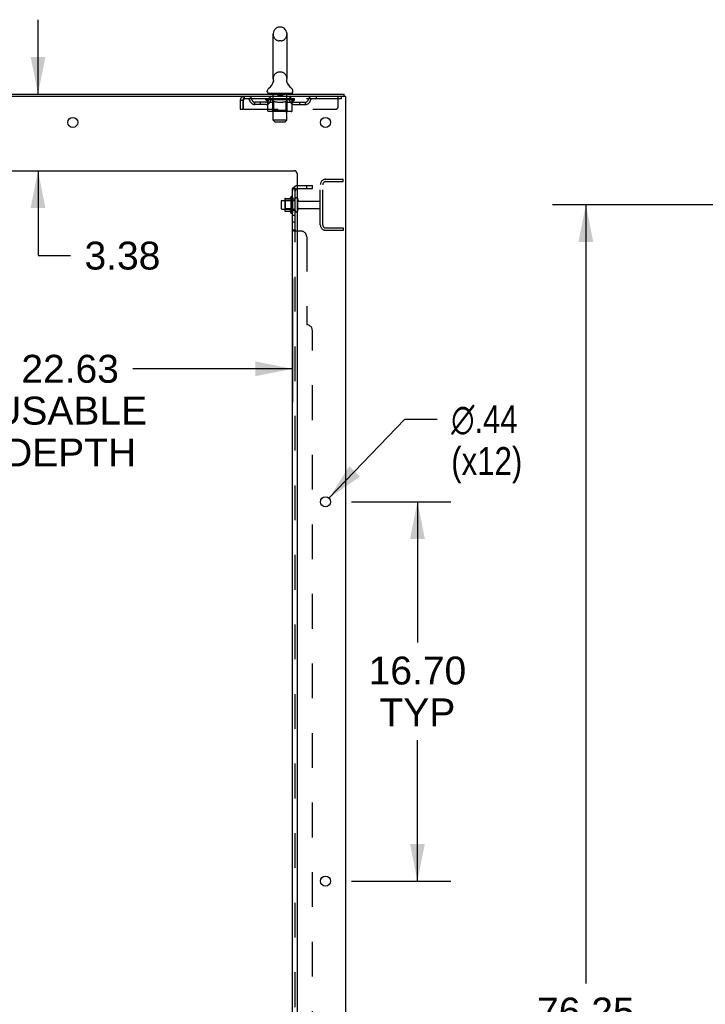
# Model space of a CAD drawing. Header units: inches. Extents: x 0 to 278, y 0 to 180.
# Tile 79 of 81: x 163 to 193, y 95 to 138. Entities that reach past the tile are written whole.
import ezdxf

# ---------------------------------------------------------------- set-up
doc = ezdxf.new("R2010")
doc.units = ezdxf.units.IN
doc.header["$LTSCALE"] = 15.310625
doc.header["$MEASUREMENT"] = 0
doc.linetypes.add('HIDDEN', pattern=[0.2, 0.1, -0.1])
doc.layers.get('0').update_dxf_attribs({"linetype": 'CONTINUOUS'})
for name, color, linetype in [('DEFAULT_2', 8, 'HIDDEN'), ('DIMENSIONS', 7, 'CONTINUOUS'), ('SUBPANEL', 7, 'CONTINUOUS')]:
    doc.layers.add(name, color=color, linetype=linetype)
doc.styles.get("Standard").update_dxf_attribs({"font": 'arial.ttf'})
doc.styles.add('TEXTSTYLE_1', font='gdt', dxfattribs={"width": 0.8})
doc.dimstyles.new('DIMSTYLE_1', dxfattribs={"dimtxt": 1.228125, "dimasz": 1.6375, "dimexe": 0.09, "dimexo": 0.07, "dimgap": 0.0375, "dimtad": 0, "dimtih": 1, "dimtoh": 1, "dimzin": 4, "dimdsep": 46, "dimtxsty": 'Standard', "dimblk": '_FILLED', "dimblk1": '_FILLED', "dimblk2": '_FILLED', "dimcen": 0.09, "dimadec": 3, "dimazin": 1, "dimtfac": 1, "dimtdec": 3, "dimtofl": 0, "dimtmove": 0, "dimatfit": 3, "dimldrblk": '_FILLED', "dimfxl": 0, "dimtolj": 1, "dimtzin": 4, "dimarcsym": 0})
doc.dimstyles.new('DIMSTYLE_2', dxfattribs={"dimtxt": 1.228125, "dimasz": 1.6375, "dimexe": 0.09, "dimexo": 0.07, "dimgap": 0.09, "dimtad": 0, "dimtih": 1, "dimtoh": 1, "dimzin": 4, "dimdsep": 46, "dimtxsty": 'Standard', "dimblk": '_FILLED', "dimblk1": '_FILLED', "dimblk2": '_FILLED', "dimcen": 0.09, "dimadec": 3, "dimazin": 1, "dimtfac": 1, "dimtdec": 3, "dimtofl": 0, "dimtmove": 0, "dimatfit": 1, "dimldrblk": '_FILLED', "dimfxl": 0, "dimtolj": 1, "dimtzin": 4, "dimarcsym": 0})

# ---------------------------------------------------------------- blocks, each defined once
blk = doc.blocks.new('_FILLED')
at = {"color": 0, "linetype": 'ByBlock'}
blk.add_solid([(0, 0), (-1, 0.2), (-1, -0.2)], dxfattribs=at)
blk = doc.blocks.new('*D3')
at = {"layer": 'DIMENSIONS', "color": 2, "linetype": 'Continuous'}
for p, q in [((197.948, 129.951), (186.595, 129.951)), ((188.069, 129.951), (188.069, 95.662)), ((188.069, 53.701), (188.069, 93.206)), ((197.948, 53.701), (186.595, 53.701))]:
    blk.add_line(p, q, dxfattribs=at)
at = {"layer": 'DIMENSIONS', "color": 2, "linetype": 'Continuous', "xscale": 1.6375, "yscale": 1.6375, "zscale": 1.6375}
for p, rotation in [((188.069, 129.951), 90), ((188.069, 53.701), 270)]:
    blk.add_blockref('_FILLED', p, dxfattribs=dict(at, rotation=rotation))
at = {"layer": 'DIMENSIONS', "color": 2, "linetype": 'Continuous', "insert": (188.069, 95.048), "char_height": 1.2281, "width": 4.29159, "attachment_point": 2, "line_spacing_factor": 0.9}
blk.add_mtext('76.25', dxfattribs=at)
blk = doc.blocks.new('*D14')
at = {"layer": 'DIMENSIONS', "color": 2, "linetype": 'Continuous'}
for p, q in [((152.531, 126.708), (152.531, 121.258)), ((175.156, 126.708), (175.156, 121.258)), ((152.531, 122.732), (162.609, 122.732)), ((175.156, 122.732), (168.129, 122.732))]:
    blk.add_line(p, q, dxfattribs=at)
at = {"layer": 'DIMENSIONS', "color": 2, "linetype": 'Continuous', "xscale": 1.6375, "yscale": 1.6375, "zscale": 1.6375, "rotation": 180}
blk.add_blockref('_FILLED', (152.531, 122.732), dxfattribs=at)
at = {"layer": 'DIMENSIONS', "color": 2, "linetype": 'Continuous', "xscale": 1.6375, "yscale": 1.6375, "zscale": 1.6375}
blk.add_blockref('_FILLED', (175.156, 122.732), dxfattribs=at)
at = {"layer": 'DIMENSIONS', "color": 2, "linetype": 'Continuous', "insert": (165.369, 123.346), "char_height": 1.2281, "width": 6.75697, "attachment_point": 2, "line_spacing_factor": 0.9}
blk.add_mtext('22.63\\PUSABLE\\PDEPTH', dxfattribs=at)
blk = doc.blocks.new('*D15')
at = {"layer": 'DIMENSIONS', "color": 2, "linetype": 'Continuous'}
for p, q in [((163.956, 134.826), (163.956, 138.101)), ((163.956, 131.451), (163.956, 127.715)), ((163.956, 127.715), (165.389, 127.715))]:
    blk.add_line(p, q, dxfattribs=at)
at = {"layer": 'DIMENSIONS', "color": 2, "linetype": 'Continuous', "xscale": 1.6375, "yscale": 1.6375, "zscale": 1.6375}
for p, rotation in [((163.956, 134.826), 270), ((163.956, 131.451), 90)]:
    blk.add_blockref('_FILLED', p, dxfattribs=dict(at, rotation=rotation))
at = {"layer": 'DIMENSIONS', "color": 2, "linetype": 'Continuous', "insert": (166.003, 128.329), "char_height": 1.2281, "width": 3.3374, "attachment_point": 1, "line_spacing_factor": 0.9}
blk.add_mtext('3.38', dxfattribs=at)
blk = doc.blocks.new('*D16')
at = {"layer": 'DIMENSIONS', "color": 2, "linetype": 'Continuous'}
for p, q in [((177.757, 116.876), (182.13, 116.876)), ((180.656, 116.876), (180.656, 110.675)), ((180.656, 100.176), (180.656, 106.377)), ((177.757, 100.176), (182.13, 100.176))]:
    blk.add_line(p, q, dxfattribs=at)
at = {"layer": 'DIMENSIONS', "color": 2, "linetype": 'Continuous', "xscale": 1.6375, "yscale": 1.6375, "zscale": 1.6375}
for p, rotation in [((180.656, 116.876), 90), ((180.656, 100.176), 270)]:
    blk.add_blockref('_FILLED', p, dxfattribs=dict(at, rotation=rotation))
at = {"layer": 'DIMENSIONS', "color": 2, "linetype": 'Continuous', "insert": (180.656, 110.061), "char_height": 1.2281, "width": 4.29159, "attachment_point": 2, "line_spacing_factor": 0.9}
blk.add_mtext('16.70\\PTYP', dxfattribs=at)
blk = doc.blocks.new('*D17')
at = {"layer": 'DIMENSIONS', "color": 2, "linetype": 'Continuous'}
for p, q in [((176.762, 117.034), (180.098, 120.513)), ((180.098, 120.513), (181.531, 120.513))]:
    blk.add_line(p, q, dxfattribs=at)
at = {"layer": 'DIMENSIONS', "color": 2, "linetype": 'Continuous', "xscale": 1.6375, "yscale": 1.6375, "zscale": 1.6375, "rotation": 226.1972107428}
blk.add_blockref('_FILLED', (176.762, 117.034), dxfattribs=at)
at = {"layer": 'DIMENSIONS', "color": 2, "linetype": 'Continuous', "insert": (182.145, 121.127), "char_height": 1.22812, "width": 4.0207, "attachment_point": 1, "line_spacing_factor": 0.9, "style": 'TEXTSTYLE_1'}
blk.add_mtext('{\\fgdt;n}\\fArial;.44\\P(x12)', dxfattribs=at)
blk = doc.blocks.new('*D19')
at = {"layer": 'DIMENSIONS', "color": 2, "linetype": 'Continuous'}
for p, q in [((175.36, 70.82), (171.987, 70.82)), ((177.485, 70.82), (180.76, 70.82))]:
    blk.add_line(p, q, dxfattribs=at)
at = {"layer": 'DIMENSIONS', "color": 2, "linetype": 'Continuous', "xscale": 1.6375, "yscale": 1.6375, "zscale": 1.6375}
blk.add_blockref('_FILLED', (175.36, 70.82), dxfattribs=at)
at = {"layer": 'DIMENSIONS', "color": 2, "linetype": 'Continuous', "xscale": 1.6375, "yscale": 1.6375, "zscale": 1.6375, "rotation": 180}
blk.add_blockref('_FILLED', (177.485, 70.82), dxfattribs=at)
at = {"layer": 'DIMENSIONS', "color": 2, "linetype": 'Continuous', "insert": (171.373, 71.434), "char_height": 1.2281, "width": 3.3374, "attachment_point": 3, "line_spacing_factor": 0.9}
blk.add_mtext('2.13', dxfattribs=at)

msp = doc.modelspace()

# ---------------------------------------------------------------- linework, layer by layer
at = {"color": 7, "linetype": 'Continuous'}
for p, q in [((174.304, 135.496), (174.304, 137.471)), ((174.654, 137.771), (174.567, 137.771)), ((174.916, 135.496), (174.916, 137.471)), ((174.311, 135.353), (174.309, 135.348)), ((174.905, 135.407), (174.906, 135.412)), ((174.905, 135.402), (174.905, 135.407)), ((174.905, 135.397), (174.905, 135.402)), ((174.905, 135.392), (174.905, 135.397)), ((174.905, 135.387), (174.905, 135.392)), ((174.905, 135.377), (174.905, 135.382)), ((174.906, 135.372), (174.905, 135.377)), ((174.906, 135.412), (174.907, 135.417)), ((174.907, 135.367), (174.906, 135.372)), ((174.907, 135.422), (174.908, 135.426)), ((174.908, 135.363), (174.907, 135.368)), ((174.909, 135.359), (174.908, 135.363)), ((174.048, 134.925), (174.048, 134.964)), ((174.11, 134.856), (174.11, 134.826)), ((175.11, 134.856), (174.11, 134.856)), ((175.11, 134.856), (175.11, 134.826)), ((175.173, 134.925), (175.173, 134.964)), ((177.433, 134.722), (177.433, 134.826)), ((177.429, 134.722), (177.395, 134.722)), ((174.656, 130.108), (174.656, 129.793)), ((174.686, 130.138), (174.82, 130.138)), ((174.82, 130.206), (174.82, 129.695)), ((174.831, 130.228), (175.059, 130.228)), ((175.086, 130.307), (175.086, 129.595)), ((174.686, 129.763), (174.82, 129.763)), ((174.831, 129.673), (175.059, 129.673))]:
    msp.add_line(p, q, dxfattribs=at)
at = {"color": 3, "linetype": 'Continuous'}
for p, q in [((153.732, 134.826), (177.433, 134.826)), ((177.395, 134.722), (153.732, 134.722)), ((177.485, 134.722), (177.429, 134.722)), ((177.485, 134.722), (177.485, 48.93)), ((157.36, 131.451), (175.235, 131.451)), ((175.36, 131.326), (175.36, 50.951))]:
    msp.add_line(p, q, dxfattribs=at)
at = {"color": 7, "linetype": 'Continuous'}
for points in [[(174.313, 135.426), (174.313, 135.422), (174.314, 135.417), (174.315, 135.412), (174.316, 135.407), (174.316, 135.402), (174.316, 135.397), (174.316, 135.392), (174.316, 135.387), (174.316, 135.382), (174.315, 135.378), (174.315, 135.373), (174.314, 135.368), (174.313, 135.363), (174.312, 135.358), (174.311, 135.353)], [(174.905, 135.382), (174.905, 135.387), (174.905, 135.392)], [(174.907, 135.417), (174.907, 135.422), (174.908, 135.426)]]:
    msp.add_lwpolyline(points, dxfattribs=at)
at = {"color": 3, "linetype": 'Continuous'}
for centre in [(165.485, 133.576), (176.61, 133.576), (176.61, 116.876), (176.61, 100.176)]:
    msp.add_circle(centre, 0.219, dxfattribs=at)
at = {"color": 7, "linetype": 'Continuous'}
for centre, radius, start, end in [((174.61, 137.471), 0.306, 105.6303, 180), ((174.567, 137.627), 0.144, 90, 105.6303), ((174.654, 137.627), 0.144, 74.3697, 90), ((174.61, 137.471), 0.306, 0, 74.3697), ((173.813, 135.512), 0.523, 304.6624, 347.2389), ((174.61, 135.496), 0.306, 180, 193.2053), ((175.408, 135.512), 0.523, 192.7611, 235.3376), ((174.61, 135.496), 0.306, 346.7947, 360), ((174.192, 134.964), 0.144, 124.6624, 180), ((174.117, 134.925), 0.069, 180, 265), ((175.104, 134.925), 0.069, 275, 360), ((175.029, 134.964), 0.144, 360, 55.3376), ((174.686, 130.108), 0.03, 90, 180), ((174.962, 130.206), 0.141, 174.7919, 180), ((174.831, 130.218), 0.01, 90, 174.8062), ((175.04, 130.238), 0.01, 270, 336.0321), ((175.687, 129.951), 0.698, 149.3369, 156.0321), ((175.118, 130.285), 0.0384, 0, 145.5503), ((175.336, 130.208), 0.055, 64.0906, 180), ((174.686, 129.793), 0.03, 180, 270), ((174.962, 129.695), 0.141, 180, 185.2081), ((174.831, 129.683), 0.01, 185.1938, 270), ((175.04, 129.663), 0.01, 23.9679, 90), ((175.687, 129.951), 0.698, 203.9679, 210.6631), ((175.118, 129.617), 0.0384, 214.4497, 360), ((175.336, 129.693), 0.055, 180, 295.9094)]:
    msp.add_arc(centre, radius, start, end, dxfattribs=at)
at = {"color": 3, "linetype": 'Continuous'}
msp.add_arc((175.235, 131.326), 0.125, 0, 90, dxfattribs=at)
at = {"layer": 'DEFAULT_2', "color": 8, "linetype": 'HIDDEN'}
for p, q in [((174.654, 137.171), (174.567, 137.171)), ((174.654, 135.796), (174.567, 135.796)), ((174.29, 134.856), (174.29, 134.826)), ((174.31, 133.675), (174.31, 134.826)), ((174.505, 134.846), (174.505, 134.766)), ((174.715, 134.846), (174.715, 134.766)), ((174.91, 133.675), (174.91, 134.826)), ((174.93, 134.856), (174.93, 134.826)), ((172.86, 134.555), (172.86, 134.159)), ((172.86, 134.555), (172.964, 134.555)), ((172.964, 134.555), (172.964, 134.159)), ((172.994, 134.159), (172.994, 134.555)), ((173.027, 134.722), (173.027, 134.618)), ((177.298, 134.618), (173.027, 134.618)), ((173.496, 134.367), (173.496, 134.471)), ((173.979, 134.471), (173.496, 134.471)), ((173.746, 134.367), (173.746, 134.471)), ((173.977, 134.571), (173.977, 134.611)), ((173.977, 134.611), (174.284, 134.611)), ((174.074, 134.503), (173.977, 134.571)), ((175.244, 134.571), (173.977, 134.571)), ((173.978, 134.611), (173.978, 134.615)), ((174.099, 134.614), (173.978, 134.615)), ((173.987, 134.611), (173.987, 134.618)), ((173.995, 134.608), (173.995, 134.611)), ((173.995, 134.608), (175.225, 134.608)), ((174.004, 134.608), (174.004, 134.611)), ((174.005, 134.608), (174.005, 134.611)), ((174.015, 134.611), (174.015, 134.618)), ((174.032, 134.608), (174.032, 134.611)), ((174.033, 134.608), (174.033, 134.611)), ((174.062, 134.611), (174.062, 134.618)), ((174.074, 134.096), (174.074, 134.503)), ((174.074, 134.503), (174.089, 134.493)), ((174.077, 134.608), (174.077, 134.611)), ((174.079, 134.608), (174.079, 134.611)), ((174.104, 134.484), (174.089, 134.493)), ((174.099, 134.611), (174.099, 134.614)), ((174.118, 134.476), (174.104, 134.484)), ((174.133, 134.47), (174.118, 134.476)), ((174.125, 134.611), (174.125, 134.618)), ((174.127, 134.608), (174.127, 134.611)), ((174.127, 134.608), (174.127, 134.611)), ((174.13, 134.608), (174.13, 134.611)), ((174.147, 134.464), (174.132, 134.47)), ((174.138, 134.608), (174.138, 134.611)), ((174.138, 134.608), (174.138, 134.611)), ((174.141, 134.608), (174.141, 134.611)), ((174.144, 134.608), (174.144, 134.612)), ((174.161, 134.459), (174.147, 134.464)), ((174.149, 134.608), (174.149, 134.611)), ((174.255, 134.459), (174.161, 134.459)), ((174.163, 134.608), (174.163, 134.611)), ((174.173, 134.618), (174.173, 134.722)), ((174.181, 134.608), (174.181, 134.611)), ((174.182, 134.608), (174.182, 134.613)), ((174.202, 134.608), (174.202, 134.611)), ((174.203, 134.611), (174.203, 134.618)), ((174.213, 134.608), (174.213, 134.611)), ((174.217, 134.608), (174.217, 134.611)), ((174.227, 134.608), (174.227, 134.611)), ((174.238, 134.608), (174.238, 134.615)), ((174.253, 134.608), (174.253, 134.611)), ((174.255, 134.459), (174.269, 134.464)), ((174.256, 134.608), (174.256, 134.611)), ((174.284, 134.47), (174.269, 134.464)), ((174.298, 134.476), (174.283, 134.47)), ((174.284, 134.608), (174.284, 134.611)), ((174.351, 134.611), (174.289, 134.611)), ((174.294, 134.611), (174.294, 134.618)), ((174.298, 134.099), (174.298, 134.568)), ((174.312, 134.484), (174.298, 134.476)), ((174.301, 134.608), (174.301, 134.611)), ((174.305, 134.608), (174.305, 134.611)), ((174.311, 134.608), (174.311, 134.616)), ((174.327, 134.493), (174.312, 134.484)), ((174.315, 134.608), (174.315, 134.611)), ((174.326, 134.608), (174.326, 134.611)), ((174.342, 134.503), (174.327, 134.493)), ((174.342, 134.096), (174.342, 134.503)), ((174.342, 134.503), (174.371, 134.493)), ((174.351, 134.608), (174.351, 134.611)), ((174.425, 134.611), (174.366, 134.611)), ((174.4, 134.484), (174.371, 134.493)), ((174.387, 134.608), (174.387, 134.611)), ((174.394, 134.611), (174.394, 134.618)), ((174.398, 134.608), (174.398, 134.611)), ((174.428, 134.476), (174.399, 134.484)), ((174.4, 134.608), (174.4, 134.617)), ((174.403, 134.608), (174.403, 134.611)), ((174.41, 134.608), (174.41, 134.611)), ((174.425, 134.608), (174.425, 134.611)), ((174.456, 134.47), (174.427, 134.477)), ((174.506, 134.611), (174.451, 134.611)), ((174.484, 134.464), (174.456, 134.47)), ((174.465, 134.608), (174.465, 134.611)), ((174.511, 134.459), (174.484, 134.464)), ((174.496, 134.611), (174.61, 134.618)), ((174.501, 134.611), (174.501, 134.618)), ((174.501, 134.611), (174.501, 134.618)), ((174.501, 134.618), (174.501, 134.618)), ((174.501, 134.608), (174.501, 134.611)), ((174.505, 134.608), (174.505, 134.611)), ((174.506, 134.608), (174.506, 134.611)), ((174.506, 134.608), (174.506, 134.611)), ((174.709, 134.459), (174.511, 134.459)), ((174.705, 134.756), (174.515, 134.756)), ((174.59, 134.611), (174.541, 134.611)), ((174.547, 134.608), (174.547, 134.611)), ((174.59, 134.608), (174.59, 134.611)), ((174.608, 134.611), (174.608, 134.611)), ((174.608, 134.608), (174.608, 134.611)), ((174.608, 134.608), (174.608, 134.611)), ((174.61, 134.611), (174.61, 134.618)), ((174.61, 134.618), (174.725, 134.611)), ((174.613, 134.608), (174.613, 134.611)), ((174.613, 134.608), (174.613, 134.611)), ((174.613, 134.611), (174.613, 134.611)), ((174.631, 134.608), (174.631, 134.611)), ((174.631, 134.611), (174.679, 134.611)), ((174.674, 134.608), (174.674, 134.611)), ((174.709, 134.459), (174.737, 134.464)), ((174.715, 134.608), (174.715, 134.611)), ((174.715, 134.608), (174.715, 134.611)), ((174.715, 134.611), (174.769, 134.611)), ((174.716, 134.608), (174.716, 134.611)), ((174.72, 134.611), (174.72, 134.618)), ((174.72, 134.611), (174.72, 134.618)), ((174.72, 134.618), (174.72, 134.618)), ((174.72, 134.608), (174.72, 134.611)), ((174.765, 134.47), (174.737, 134.464)), ((174.756, 134.608), (174.756, 134.611)), ((174.792, 134.476), (174.764, 134.47)), ((174.82, 134.484), (174.792, 134.476)), ((174.795, 134.608), (174.795, 134.611)), ((174.796, 134.611), (174.855, 134.611)), ((174.811, 134.608), (174.811, 134.611)), ((174.818, 134.608), (174.818, 134.611)), ((174.848, 134.492), (174.82, 134.484)), ((174.821, 134.608), (174.821, 134.617)), ((174.823, 134.608), (174.823, 134.611)), ((174.827, 134.611), (174.827, 134.618)), ((174.834, 134.608), (174.834, 134.611)), ((174.877, 134.502), (174.848, 134.492)), ((174.87, 134.608), (174.87, 134.611)), ((174.87, 134.611), (174.932, 134.611)), ((174.877, 134.096), (174.877, 134.502)), ((174.877, 134.502), (174.891, 134.492)), ((174.905, 134.484), (174.891, 134.492)), ((174.895, 134.608), (174.895, 134.611)), ((174.905, 134.608), (174.905, 134.611)), ((174.919, 134.476), (174.905, 134.484)), ((174.91, 134.608), (174.91, 134.616)), ((174.916, 134.608), (174.916, 134.611)), ((174.932, 134.47), (174.918, 134.476)), ((174.92, 134.608), (174.92, 134.611)), ((174.923, 134.099), (174.923, 134.568)), ((174.927, 134.611), (174.927, 134.618)), ((174.946, 134.464), (174.932, 134.47)), ((174.937, 134.608), (174.937, 134.611)), ((174.937, 134.611), (175.139, 134.611)), ((174.959, 134.459), (174.945, 134.464)), ((175.063, 134.459), (174.959, 134.459)), ((174.965, 134.608), (174.965, 134.611)), ((174.968, 134.608), (174.968, 134.611)), ((174.983, 134.608), (174.983, 134.615)), ((174.994, 134.608), (174.994, 134.611)), ((175.004, 134.608), (175.004, 134.611)), ((175.008, 134.608), (175.008, 134.611)), ((175.018, 134.611), (175.018, 134.618)), ((175.019, 134.608), (175.019, 134.611)), ((175.039, 134.608), (175.039, 134.613)), ((175.04, 134.608), (175.04, 134.611)), ((175.048, 134.618), (175.048, 134.722)), ((175.058, 134.608), (175.058, 134.611)), ((175.063, 134.459), (175.076, 134.464)), ((175.072, 134.608), (175.072, 134.611)), ((175.076, 134.608), (175.076, 134.612)), ((175.09, 134.47), (175.076, 134.464)), ((175.08, 134.608), (175.08, 134.611)), ((175.083, 134.608), (175.083, 134.611)), ((175.083, 134.608), (175.083, 134.611)), ((175.09, 134.608), (175.09, 134.611)), ((175.103, 134.476), (175.09, 134.47)), ((175.093, 134.608), (175.093, 134.611)), ((175.094, 134.608), (175.094, 134.611)), ((175.096, 134.611), (175.096, 134.618)), ((175.117, 134.484), (175.103, 134.476)), ((175.131, 134.492), (175.117, 134.484)), ((175.144, 134.501), (175.13, 134.492)), ((175.142, 134.608), (175.142, 134.611)), ((175.144, 134.608), (175.144, 134.611)), ((175.144, 134.501), (175.244, 134.571)), ((175.144, 134.096), (175.144, 134.501)), ((175.159, 134.611), (175.159, 134.618)), ((175.187, 134.608), (175.187, 134.611)), ((175.189, 134.608), (175.189, 134.611)), ((175.206, 134.611), (175.206, 134.618)), ((175.216, 134.608), (175.216, 134.611)), ((175.217, 134.608), (175.217, 134.611)), ((175.225, 134.608), (175.225, 134.611)), ((175.234, 134.611), (175.234, 134.618)), ((175.242, 134.471), (175.725, 134.471)), ((175.244, 134.571), (175.244, 134.618)), ((175.475, 134.367), (175.475, 134.471)), ((175.725, 134.367), (175.725, 134.471)), ((176.198, 134.722), (176.198, 134.618)), ((177.173, 134.284), (177.173, 134.722)), ((177.298, 134.722), (177.298, 134.618)), ((172.86, 134.159), (172.964, 134.159)), ((172.994, 134.159), (177.048, 134.159)), ((173.979, 134.367), (173.496, 134.367)), ((175.102, 134.059), (174.117, 134.059)), ((174.298, 134.099), (174.258, 134.059)), ((174.923, 134.099), (174.298, 134.099)), ((174.855, 134.059), (174.858, 134.06)), ((174.863, 134.062), (174.866, 134.064)), ((174.866, 134.064), (174.868, 134.066)), ((174.923, 134.099), (174.963, 134.059)), ((175.242, 134.367), (175.725, 134.367)), ((174.379, 133.606), (174.31, 133.675)), ((174.91, 133.675), (174.31, 133.675)), ((174.379, 133.606), (174.841, 133.606)), ((174.841, 133.606), (174.91, 133.675)), ((176.628, 131.076), (177.381, 131.076)), ((176.628, 130.972), (177.381, 130.972)), ((177.381, 130.972), (177.381, 131.076)), ((176.381, 129.072), (176.381, 130.829)), ((176.485, 129.072), (176.485, 130.829)), ((174.84, 130.134), (174.82, 130.154)), ((174.82, 130.138), (175.281, 130.138)), ((174.84, 130.134), (174.84, 129.767)), ((175.136, 130.134), (174.84, 130.134)), ((175.136, 130.134), (175.156, 130.154)), ((175.136, 130.134), (175.136, 129.767)), ((175.156, 130.285), (175.156, 129.617)), ((175.281, 129.693), (175.281, 130.208)), ((175.391, 129.693), (175.391, 130.208)), ((175.454, 130.116), (176.351, 130.116)), ((174.84, 129.767), (174.82, 129.747)), ((174.82, 129.763), (175.281, 129.763)), ((175.136, 129.767), (174.84, 129.767)), ((175.136, 129.767), (175.156, 129.747)), ((175.454, 129.786), (176.351, 129.786)), ((176.628, 128.93), (177.381, 128.93)), ((177.381, 128.826), (176.628, 128.826)), ((177.381, 128.93), (177.381, 128.826))]:
    msp.add_line(p, q, dxfattribs=at)
for points in [[(173.027, 134.722), (173.025, 134.721), (173.023, 134.718), (173.02, 134.712), (173.018, 134.705), (173.016, 134.696), (173.013, 134.685), (173.011, 134.673), (173.009, 134.659), (173.006, 134.644), (173.004, 134.627), (173.002, 134.61), (172.999, 134.592), (172.997, 134.573), (172.994, 134.555)], [(173.027, 134.618), (173.025, 134.617), (173.023, 134.616), (173.02, 134.614), (173.018, 134.611), (173.016, 134.608), (173.013, 134.604), (173.011, 134.599), (173.009, 134.594), (173.006, 134.588), (173.004, 134.582), (173.002, 134.576), (172.999, 134.569), (172.997, 134.562), (172.994, 134.555)], [(174.117, 134.059), (174.112, 134.06), (174.107, 134.06), (174.102, 134.062), (174.097, 134.064), (174.092, 134.066), (174.088, 134.069), (174.084, 134.073), (174.081, 134.077), (174.078, 134.081), (174.076, 134.086), (174.074, 134.091), (174.074, 134.096)], [(174.363, 134.059), (174.36, 134.06), (174.358, 134.06), (174.355, 134.062), (174.353, 134.064), (174.351, 134.066), (174.349, 134.069), (174.347, 134.073), (174.345, 134.077), (174.344, 134.081), (174.343, 134.086), (174.342, 134.091), (174.342, 134.096)], [(174.858, 134.06), (174.861, 134.06), (174.863, 134.062)], [(174.868, 134.066), (174.87, 134.069), (174.872, 134.073), (174.874, 134.077), (174.875, 134.081)], [(174.87, 134.069), (174.872, 134.073), (174.874, 134.077)], [(174.875, 134.081), (174.876, 134.086), (174.877, 134.091), (174.877, 134.096)], [(174.876, 134.086), (174.877, 134.091), (174.877, 134.096)], [(175.102, 134.059), (175.107, 134.06), (175.112, 134.06), (175.117, 134.062), (175.122, 134.064), (175.126, 134.066), (175.131, 134.069), (175.135, 134.073), (175.138, 134.077), (175.141, 134.081), (175.143, 134.086), (175.144, 134.091), (175.144, 134.096)]]:
    msp.add_lwpolyline(points, dxfattribs=at)
for centre, radius, start, end in [((174.61, 137.471), 0.306, 180, 254.3697), ((174.61, 137.471), 0.306, 285.6303, 360), ((174.567, 137.315), 0.144, 254.3697, 270), ((174.654, 137.315), 0.144, 270, 285.6303), ((174.61, 135.496), 0.306, 105.6303, 180), ((174.567, 135.652), 0.144, 90, 105.6303), ((174.654, 135.652), 0.144, 74.3697, 90), ((174.61, 135.496), 0.306, 0, 74.3697), ((174.117, 134.925), 0.069, 265, 270), ((174.28, 134.826), 0.03, 0, 90), ((174.495, 134.846), 0.01, 0, 90), ((174.725, 134.846), 0.01, 90, 180), ((174.94, 134.826), 0.03, 90, 180), ((175.104, 134.925), 0.069, 270, 275), ((173.027, 134.555), 0.167, 90, 180), ((173.027, 134.555), 0.063, 90, 180), ((173.207, 134.555), 0.167, 8.0716, 90), ((173.207, 134.555), 0.0625, 7.9863, 90), ((173.496, 134.596), 0.229, 187.9863, 270), ((173.496, 134.596), 0.125, 188.0716, 270), ((173.979, 134.596), 0.125, 270, 351.9284), ((173.979, 134.596), 0.229, 270, 352.0137), ((174.268, 134.555), 0.167, 90, 171.9284), ((174.268, 134.555), 0.0625, 90, 172.0137), ((174.258, 134.568), 0.0398, 0, 90), ((174.515, 134.766), 0.01, 180, 270), ((174.705, 134.766), 0.01, 270, 360), ((174.963, 134.568), 0.0398, 90, 180), ((174.953, 134.555), 0.167, 8.0716, 90), ((174.953, 134.555), 0.0625, 7.9863, 90), ((175.242, 134.596), 0.229, 187.9863, 270), ((175.242, 134.596), 0.125, 188.0716, 270), ((175.725, 134.596), 0.125, 270, 351.9284), ((175.725, 134.596), 0.229, 270, 352.0137), ((176.014, 134.555), 0.167, 90, 171.9284), ((176.014, 134.555), 0.0625, 90, 172.0137), ((177.048, 134.284), 0.125, 270, 360), ((176.628, 130.829), 0.246, 90, 180), ((176.628, 130.829), 0.142, 90, 180), ((175.336, 130.208), 0.055, 360, 64.0906), ((175.454, 130.178), 0.0625, 180, 270), ((176.351, 130.086), 0.03, 360, 90), ((175.336, 129.693), 0.055, 295.9094, 0), ((175.454, 129.723), 0.0625, 90, 180), ((176.351, 129.816), 0.03, 270, 0), ((176.628, 129.072), 0.246, 180, 270), ((176.628, 129.072), 0.142, 180, 270)]:
    msp.add_arc(centre, radius, start, end, dxfattribs=at)
for centre, major_axis, ratio, start_param, end_param in [((174.61, 134.618), (0.633, 0.007), 0.05963, 9.249616, 9.431313), ((174.61, 134.618), (0.633, 0), 0.060556, -3.083241, -2.96706), ((174.61, 134.618), (0.633, 0.013), 0.05688, 2.791345, 2.965878), ((174.002, 134.606), (0.198, -0.002), 0.05963, 0.605815, 1.645666), ((173.933, 134.606), (0.198, 0.002), 0.05963, 0.25549, 1.295341), ((174.61, 134.618), (0.633, -0.007), 0.05963, -2.96643, -2.791898), ((173.933, 134.599), (0.198, 0.004), 0.05688, 1.20151, 1.294789), ((174.002, 134.599), (0.198, 0), 0.060556, 1.551758, 1.645036), ((174.003, 134.601), (0.164, 0.002), 0.05963, 1.065228, 1.614276), ((173.957, 134.599), (0.198, 0.002), 0.05963, 1.170259, 1.376596), ((173.983, 134.601), (0.164, 0.003), 0.05688, 0.890143, 1.43919), ((174.041, 134.601), (0.164, 0), 0.060556, 1.240391, 1.789438), ((174.61, 134.618), (0.633, 0.019), 0.052395, 2.616403, 2.790936), ((174.064, 134.606), (0.198, -0.004), 0.05688, 0.7809, 1.820751), ((173.929, 134.606), (0.198, 0.004), 0.05688, 0.080405, 1.120256), ((174.61, 134.618), (0.633, -0.013), 0.05688, -2.791345, -2.616812), ((173.929, 134.599), (0.198, 0.006), 0.052395, 1.026568, 1.119847), ((174.064, 134.599), (0.198, -0.002), 0.05963, 1.72692, 1.820198), ((173.982, 134.601), (0.164, 0.005), 0.052395, 0.715201, 1.264248), ((174.096, 134.601), (0.164, -0.002), 0.05963, 1.415553, 1.9646), ((174.61, 134.618), (0.633, 0.025), 0.046319, 2.441654, 2.616187), ((174.143, 134.606), (0.198, -0.006), 0.052395, 0.955842, 1.995693), ((173.946, 134.606), (0.198, 0.006), 0.052395, -0.094537, 0.945314), ((174.61, 134.618), (0.633, -0.019), 0.052395, -2.616403, -2.44187), ((173.946, 134.599), (0.198, 0.008), 0.046319, 0.851819, 0.945098), ((174.143, 134.599), (0.198, -0.004), 0.05688, 1.902006, 1.995284), ((174.001, 134.601), (0.164, 0.006), 0.046319, 0.540452, 1.089499), ((174.168, 134.601), (0.164, -0.003), 0.05688, 1.590638, 2.139686), ((173.957, 134.606), (0.198, 0), 0.060556, 0.430652, 0.777569), ((174.61, 134.618), (0.633, 0.029), 0.038841, 2.267123, 2.441656), ((174.237, 134.606), (0.198, -0.008), 0.046319, 1.130591, 2.170442), ((174.61, 134.618), (0.633, -0.025), 0.046319, -2.441654, -2.267121), ((173.983, 134.606), (0.198, 0.008), 0.046319, -0.269286, 0.770565), ((173.983, 134.599), (0.198, 0.009), 0.038841, 0.677289, 0.770567), ((174.237, 134.599), (0.198, -0.006), 0.052395, 2.076947, 2.170226), ((174.038, 134.601), (0.164, 0.008), 0.038841, 0.365921, 0.914969), ((174.252, 134.601), (0.164, -0.005), 0.052395, 1.76558, 2.314627), ((174.61, 134.618), (0.633, 0.033), 0.030195, 2.09281, 2.267343), ((174.342, 134.606), (0.198, -0.009), 0.038841, 1.305122, 2.344973), ((174.61, 134.618), (0.633, -0.029), 0.038841, -2.267123, -2.092591), ((174.04, 134.606), (0.198, 0.009), 0.038841, -0.443817, 0.596034), ((174.04, 134.599), (0.198, 0.01), 0.030195, 0.502975, 0.596254), ((174.342, 134.599), (0.198, -0.008), 0.046319, 2.251696, 2.344975), ((174.092, 134.601), (0.164, 0.009), 0.030195, 0.191608, 0.740655), ((174.348, 134.601), (0.164, -0.006), 0.046319, 1.940329, 2.489376), ((174.113, 134.606), (0.198, 0.01), 0.030195, -0.61813, 0.421721), ((174.61, 134.618), (0.633, 0.036), 0.020645, 1.918687, 2.09322), ((174.455, 134.606), (0.198, -0.01), 0.030195, 1.479435, 2.519286), ((174.61, 134.618), (0.633, -0.033), 0.030195, -2.09281, -1.918277), ((174.113, 134.599), (0.198, 0.011), 0.020645, 0.328852, 0.422131), ((174.455, 134.599), (0.198, -0.009), 0.038841, 2.426227, 2.519505), ((174.162, 134.601), (0.164, 0.009), 0.020645, 0.017485, 0.566532), ((174.451, 134.601), (0.164, -0.008), 0.038841, 2.11486, 2.663907), ((174.202, 134.606), (0.198, 0.011), 0.020645, -0.792253, 0.247598), ((174.61, 134.618), (0.633, 0.038), 0.010478, 1.744704, 1.919237), ((174.572, 134.606), (0.198, -0.011), 0.020645, 1.653558, 2.693409), ((174.61, 134.618), (0.633, -0.036), 0.020645, -1.918687, -1.744154), ((174.202, 134.599), (0.198, 0.012), 0.010478, 0.154869, 0.248148), ((174.572, 134.599), (0.198, -0.01), 0.030195, 2.60054, 2.693819), ((174.246, 134.601), (0.164, 0.01), 0.010478, 6.126688, 6.675735), ((174.559, 134.601), (0.164, -0.009), 0.030195, 2.289173, 2.83822), ((174.303, 134.606), (0.198, 0.012), 0.010478, -0.966236, -0.000846), ((174.691, 134.606), (0.198, -0.012), 0.010478, 1.827541, 2.867392), ((174.61, 134.618), (0.633, -0.038), 0.010478, -1.744704, -1.570171), ((174.691, 134.599), (0.198, -0.011), 0.020645, 2.774664, 2.867942), ((174.669, 134.601), (0.164, -0.009), 0.020645, 2.463296, 3.012344), ((174.53, 134.606), (0.198, 0.012), 0.010478, 0.274201, 1.314052), ((174.444, 134.601), (0.164, 0.01), 0.010478, -0.000483, 0.504314), ((174.413, 134.599), (0.198, 0.012), 0.010478, 0.099668, 0.192946), ((174.61, 134.618), (0.633, 0.038), 0.010478, -1.571421, -1.396888), ((174.808, 134.599), (0.198, -0.012), 0.010478, 2.948646, 3.041925), ((174.777, 134.601), (0.164, -0.01), 0.010478, 2.637279, 3.142076), ((174.649, 134.606), (0.198, 0.011), 0.020645, 0.448184, 1.488034), ((174.552, 134.601), (0.164, 0.009), 0.020645, 0.129249, 0.678296), ((174.53, 134.599), (0.198, 0.011), 0.020645, 0.273651, 0.366929), ((174.61, 134.618), (0.633, 0.036), 0.020645, -1.397439, -1.222906), ((174.918, 134.606), (0.198, -0.012), 0.010478, -3.140747, -2.175357), ((174.61, 134.618), (0.633, -0.038), 0.010478, 1.222355, 1.396888), ((174.766, 134.606), (0.198, 0.01), 0.030195, 0.622307, 1.662158), ((174.662, 134.601), (0.164, 0.009), 0.030195, 0.303372, 0.852419), ((174.975, 134.601), (0.164, -0.01), 0.010478, 2.749043, 3.29809), ((175.019, 134.606), (0.198, -0.011), 0.020645, 2.893995, 3.933846), ((174.649, 134.599), (0.198, 0.01), 0.030195, 0.447774, 0.541052), ((175.019, 134.599), (0.198, -0.012), 0.010478, 2.893445, 2.986723), ((174.61, 134.618), (0.633, 0.033), 0.030195, -1.223315, -1.048783), ((174.61, 134.618), (0.633, -0.036), 0.020645, 1.048373, 1.222906), ((174.879, 134.606), (0.198, 0.009), 0.038841, 0.79662, 1.836471), ((174.77, 134.601), (0.164, 0.008), 0.038841, 0.477686, 1.026733), ((175.059, 134.601), (0.164, -0.009), 0.020645, 2.57506, 3.124108), ((175.108, 134.606), (0.198, -0.01), 0.030195, 2.719872, 3.759723), ((174.984, 134.606), (0.198, 0.008), 0.046319, 0.971151, 2.011002), ((174.766, 134.599), (0.198, 0.009), 0.038841, 0.622087, 0.715366), ((175.108, 134.599), (0.198, -0.011), 0.020645, 2.719462, 2.812741), ((174.61, 134.618), (0.633, 0.029), 0.038841, -1.049002, -0.874469), ((174.61, 134.618), (0.633, -0.033), 0.030195, 0.87425, 1.048783), ((174.873, 134.601), (0.164, 0.006), 0.046319, 0.652216, 1.201263), ((175.077, 134.606), (0.198, 0.006), 0.052395, 1.1459, 2.185751), ((175.129, 134.601), (0.164, -0.009), 0.030195, 2.400937, 2.949985), ((175.181, 134.606), (0.198, -0.009), 0.038841, 2.545558, 3.585409), ((174.969, 134.601), (0.164, 0.005), 0.052395, 0.826965, 1.376012), ((174.879, 134.599), (0.198, 0.008), 0.046319, 0.796618, 0.889896), ((175.181, 134.599), (0.198, -0.01), 0.030195, 2.545339, 2.638617), ((175.157, 134.606), (0.198, 0.004), 0.05688, 1.320842, 2.360692), ((174.61, 134.618), (0.633, 0.025), 0.046319, -0.874471, -0.699939), ((174.61, 134.618), (0.633, -0.029), 0.038841, 0.699936, 0.874469), ((175.237, 134.606), (0.198, -0.008), 0.046319, 2.371028, 3.410879), ((175.183, 134.601), (0.164, -0.008), 0.038841, 2.226624, 2.775671), ((175.219, 134.606), (0.198, 0.002), 0.05963, 1.495927, 2.535778), ((175.053, 134.601), (0.164, 0.003), 0.05688, 1.001907, 1.550954), ((175.275, 134.606), (0.198, -0.006), 0.052395, 2.196279, 3.23613), ((175.22, 134.601), (0.164, -0.006), 0.046319, 2.052093, 2.601141), ((174.984, 134.599), (0.198, 0.006), 0.052395, 0.971367, 1.064645), ((175.237, 134.599), (0.198, -0.009), 0.038841, 2.371026, 2.464304), ((175.264, 134.606), (0.198, 0), 0.060556, 1.671089, 2.71094), ((175.292, 134.606), (0.198, -0.004), 0.05688, 2.021337, 3.061188), ((174.61, 134.618), (0.633, 0.019), 0.052395, -0.699723, -0.52519), ((174.61, 134.618), (0.633, -0.025), 0.046319, 0.525406, 0.699939), ((175.288, 134.606), (0.198, -0.002), 0.05963, 1.846251, 2.886102), ((175.124, 134.601), (0.164, 0.002), 0.05963, 1.176993, 1.72604), ((175.239, 134.601), (0.164, -0.005), 0.052395, 1.877344, 2.426392), ((175.18, 134.601), (0.164, 0), 0.060556, 1.352155, 1.901202), ((175.238, 134.601), (0.164, -0.003), 0.05688, 1.702402, 2.25145), ((175.218, 134.601), (0.164, -0.002), 0.05963, 1.527317, 2.076364), ((175.077, 134.599), (0.198, 0.004), 0.05688, 1.146309, 1.239587), ((175.275, 134.599), (0.198, -0.008), 0.046319, 2.196495, 2.289773), ((174.61, 134.618), (0.633, 0.013), 0.05688, -0.524781, -0.350248), ((174.61, 134.618), (0.633, -0.019), 0.052395, 0.350657, 0.52519), ((175.157, 134.599), (0.198, 0.002), 0.05963, 1.321394, 1.414673), ((175.292, 134.599), (0.198, -0.006), 0.052395, 2.021746, 2.115024), ((174.61, 134.618), (0.633, 0.007), 0.05963, -0.349695, -0.175162), ((174.61, 134.618), (0.633, -0.013), 0.05688, 0.175715, 0.350248), ((175.219, 134.599), (0.198, 0), 0.060556, 1.496556, 1.589835), ((175.288, 134.599), (0.198, -0.004), 0.05688, 1.846804, 1.940083), ((175.264, 134.599), (0.198, -0.002), 0.05963, 1.671719, 1.764997), ((174.61, 134.618), (0.633, 0), 0.060556, -0.174533, 0), ((174.61, 134.618), (0.633, -0.007), 0.05963, 0.000629, 0.175162)]:
    msp.add_ellipse(centre, major_axis=major_axis, ratio=ratio, start_param=start_param, end_param=end_param, dxfattribs=at)
at = {"layer": 'SUBPANEL', "color": 3, "linetype": 'Continuous'}
for p, q in [((175.156, 52.982), (175.156, 130.669)), ((175.36, 128.794), (175.21, 128.794))]:
    msp.add_line(p, q, dxfattribs=at)
at = {"layer": 'SUBPANEL', "color": 7, "linetype": 'Continuous'}
for p, q in [((175.281, 130.669), (175.156, 130.669)), ((175.21, 130.708), (175.257, 130.669)), ((175.281, 128.83), (175.281, 130.669)), ((175.281, 128.83), (175.156, 128.83))]:
    msp.add_line(p, q, dxfattribs=at)
at = {"layer": 'SUBPANEL', "color": 8, "linetype": 'HIDDEN'}
for p, q in [((175.257, 130.669), (175.307, 130.629)), ((175.282, 130.668), (175.281, 130.669)), ((175.393, 130.794), (176.031, 130.794)), ((175.393, 130.669), (176.031, 130.669)), ((175.781, 130.669), (175.781, 130.794)), ((176.031, 130.669), (176.031, 130.794)), ((175.281, 130.201), (175.156, 130.201)), ((175.281, 129.701), (175.156, 129.701)), ((175.281, 129.473), (175.156, 129.473)), ((175.281, 129.192), (175.156, 129.192)), ((175.208, 128.796), (175.205, 128.798)), ((175.281, 54.822), (175.281, 128.83)), ((175.282, 128.828), (175.281, 128.83)), ((175.531, 128.794), (175.36, 128.794)), ((175.781, 128.544), (175.781, 124.669)), ((176.031, 59.232), (176.031, 124.419))]:
    msp.add_line(p, q, dxfattribs=at)
at = {"layer": 'SUBPANEL', "color": 3, "linetype": 'Continuous'}
for points in [[(175.187, 130.693), (175.179, 130.69), (175.176, 130.688), (175.172, 130.687), (175.169, 130.685), (175.166, 130.683), (175.163, 130.681), (175.161, 130.679), (175.159, 130.677), (175.158, 130.675), (175.157, 130.673), (175.157, 130.671), (175.156, 130.669)], [(175.21, 130.708), (175.208, 130.706), (175.205, 130.703), (175.202, 130.701), (175.199, 130.699), (175.195, 130.697), (175.191, 130.695), (175.187, 130.693)], [(175.183, 128.808), (175.179, 128.81), (175.176, 128.812), (175.172, 128.813), (175.169, 128.815), (175.166, 128.817), (175.163, 128.819), (175.161, 128.821), (175.159, 128.823), (175.158, 128.825), (175.157, 128.827), (175.157, 128.828), (175.156, 128.83)], [(175.21, 128.794), (175.208, 128.796), (175.205, 128.798), (175.202, 128.8), (175.199, 128.801), (175.195, 128.803), (175.191, 128.805), (175.183, 128.808)]]:
    msp.add_lwpolyline(points, dxfattribs=at)
at = {"layer": 'SUBPANEL', "color": 8, "linetype": 'HIDDEN'}
for points in [[(175.225, 130.669), (175.224, 130.669), (175.224, 130.669), (175.223, 130.67), (175.223, 130.67), (175.222, 130.67), (175.222, 130.67), (175.222, 130.67), (175.222, 130.67)], [(175.222, 130.67), (175.222, 130.67), (175.222, 130.67), (175.222, 130.67), (175.222, 130.67), (175.223, 130.669), (175.223, 130.669), (175.224, 130.669), (175.225, 130.669), (175.225, 130.669), (175.226, 130.669), (175.227, 130.669), (175.227, 130.669), (175.228, 130.669), (175.229, 130.668), (175.23, 130.668), (175.231, 130.668), (175.231, 130.668), (175.232, 130.668), (175.233, 130.668), (175.234, 130.667), (175.234, 130.667), (175.235, 130.667), (175.236, 130.667), (175.237, 130.667), (175.238, 130.666), (175.239, 130.666), (175.239, 130.666), (175.24, 130.666), (175.241, 130.665), (175.242, 130.665), (175.243, 130.665), (175.244, 130.665), (175.245, 130.664), (175.245, 130.664), (175.246, 130.664), (175.247, 130.664), (175.248, 130.663), (175.249, 130.663), (175.25, 130.663), (175.251, 130.662), (175.252, 130.662), (175.253, 130.662), (175.254, 130.661), (175.255, 130.661), (175.256, 130.661), (175.257, 130.66), (175.258, 130.66), (175.259, 130.659), (175.26, 130.659), (175.261, 130.659), (175.262, 130.658), (175.263, 130.658), (175.264, 130.657), (175.265, 130.657), (175.266, 130.657), (175.267, 130.656), (175.268, 130.656), (175.269, 130.655), (175.27, 130.655), (175.271, 130.654), (175.272, 130.654), (175.272, 130.654), (175.273, 130.653), (175.274, 130.653), (175.275, 130.652), (175.276, 130.652), (175.277, 130.652), (175.277, 130.651), (175.278, 130.651), (175.279, 130.65), (175.28, 130.65), (175.28, 130.649), (175.281, 130.649), (175.282, 130.649), (175.282, 130.648), (175.283, 130.648), (175.284, 130.648), (175.284, 130.647), (175.285, 130.647), (175.285, 130.647), (175.285, 130.647), (175.285, 130.647)], [(175.285, 130.647), (175.285, 130.646), (175.285, 130.646), (175.285, 130.647), (175.285, 130.647), (175.285, 130.647), (175.284, 130.647), (175.284, 130.648), (175.284, 130.648), (175.283, 130.648), (175.283, 130.649), (175.282, 130.649), (175.282, 130.649)], [(175.166, 128.817), (175.163, 128.819), (175.161, 128.821), (175.159, 128.823), (175.158, 128.825), (175.157, 128.827), (175.157, 128.828), (175.156, 128.83)], [(175.287, 128.82), (175.286, 128.822), (175.284, 128.823), (175.283, 128.825), (175.282, 128.827), (175.282, 128.828)], [(175.304, 128.807), (175.303, 128.809), (175.301, 128.81), (175.3, 128.811)], [(175.307, 128.794), (175.307, 128.796), (175.308, 128.798), (175.307, 128.8), (175.307, 128.802), (175.306, 128.804)]]:
    msp.add_lwpolyline(points, dxfattribs=at)
at = {"layer": 'SUBPANEL', "color": 7, "linetype": 'Continuous'}
for points in [[(175.286, 130.658), (175.284, 130.661), (175.283, 130.663), (175.282, 130.666), (175.282, 130.668)], [(175.296, 130.646), (175.294, 130.648), (175.292, 130.651), (175.289, 130.653), (175.287, 130.656), (175.286, 130.658)], [(175.307, 130.629), (175.307, 130.629), (175.308, 130.63), (175.307, 130.631), (175.307, 130.632), (175.306, 130.633), (175.306, 130.635), (175.304, 130.636), (175.303, 130.638), (175.301, 130.64), (175.3, 130.642), (175.296, 130.646)], [(175.292, 128.817), (175.289, 128.819), (175.287, 128.82), (175.286, 128.822), (175.284, 128.823), (175.283, 128.825), (175.282, 128.827), (175.282, 128.828), (175.281, 128.83)], [(175.307, 128.794), (175.307, 128.796), (175.308, 128.798), (175.307, 128.8), (175.307, 128.802), (175.306, 128.804), (175.306, 128.805), (175.304, 128.807), (175.303, 128.809), (175.301, 128.81), (175.3, 128.811), (175.298, 128.813), (175.296, 128.814), (175.292, 128.817)]]:
    msp.add_lwpolyline(points, dxfattribs=at)
at = {"layer": 'SUBPANEL', "color": 8, "linetype": 'HIDDEN'}
for centre, radius, start, end in [((175.393, 130.557), 0.237, 140.5658, 180), ((175.393, 130.557), 0.237, 90, 98.0054), ((175.393, 130.557), 0.112, 90, 107.1415), ((175.531, 128.544), 0.25, 0, 90), ((175.781, 124.419), 0.25, 0, 90)]:
    msp.add_arc(centre, radius, start, end, dxfattribs=at)
at = {"layer": 'SUBPANEL', "color": 3, "linetype": 'Continuous'}
msp.add_arc((175.393, 130.557), 0.237, 98.0054, 140.5658, dxfattribs=at)
at = {"layer": 'SUBPANEL', "color": 7, "linetype": 'Continuous'}
msp.add_arc((175.393, 130.557), 0.112, 107.1415, 180, dxfattribs=at)

# ---------------------------------------------------------------- dimensions: what is measured, and where the dimension line sits
at = {"layer": 'DIMENSIONS', "color": 2, "linetype": 'Continuous'}
for base, p1, p2, angle, picture, middle in [((163.955779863, 131.450732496), (177.373464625, 134.825732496), (175.235464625, 131.450732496), 270, '*D15', (167.667476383, 127.708267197)), ((175.360464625, 70.820220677), (177.485464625, 134.681732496), (175.360464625, 50.950732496), 180, '*D19', (169.688676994, 70.813371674)), ((188.069, 129.951), (198.018, 53.701), (198.018, 129.951), 90, '*D3', (188.073, 94.427))]:
    dim = msp.add_linear_dim(base=base, p1=p1, p2=p2, angle=angle, dimstyle='DIMSTYLE_1', dxfattribs=at)
    dim.commit()
    dim.dimension.update_dxf_attribs({"geometry": picture, "text_midpoint": middle, "dimtype": 160})
dim = msp.add_linear_dim(base=(175.156464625, 122.731785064), p1=(152.531464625, 126.777982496), p2=(175.156464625, 126.777982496), text='<>\\PUSABLE\\PDEPTH', dimstyle='DIMSTYLE_1', dxfattribs=at)
dim.commit()
dim.dimension.update_dxf_attribs({"geometry": '*D14', "text_midpoint": (165.369187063, 120.889597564), "dimtype": 160})
dim = msp.add_diameter_dim_2p(p1=(176.762, 117.034), p2=(176.459, 116.718), text='%%c<>\\P(x12)', dimstyle='DIMSTYLE_2', override={"dimpost": '<>'}, dxfattribs=at)
dim.commit()
dim.dimension.update_dxf_attribs({"geometry": '*D17', "text_midpoint": (184.156, 119.592), "dimtype": 163})
dim = msp.add_linear_dim(base=(180.656, 100.176), p1=(177.687, 116.876), p2=(177.687, 100.176), angle=270, text='<>\\PTYP', dimstyle='DIMSTYLE_1', dxfattribs=at)
dim.commit()
dim.dimension.update_dxf_attribs({"geometry": '*D16', "text_midpoint": (180.656, 108.526), "dimtype": 160})

doc.saveas('drawing.dxf')
